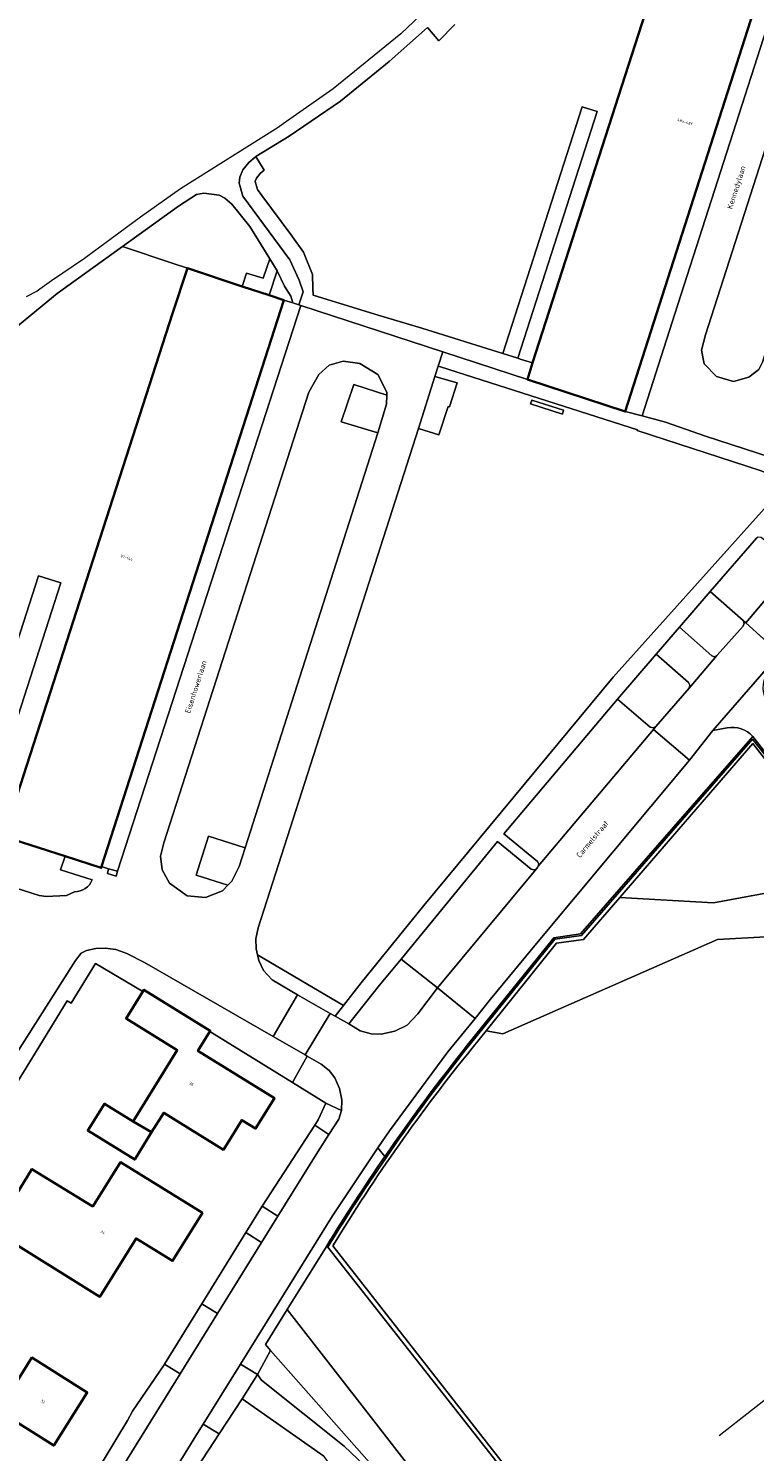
# Model space of a CAD drawing. Header units: metres. Extents: x 183400 to 185591, y 327112 to 329102.
# Tile 77 of 107: x 184206 to 184298, y 328355 to 328536. Entities that reach past the tile are written whole.
import ezdxf

# ---------------------------------------------------------------- set-up
doc = ezdxf.new("R2010")
doc.units = ezdxf.units.M
for name, color, linetype, lineweight in [('B-WE-GR-BEPLANTING_CULTUUR_BODEMBEDEKKER-GV', 90, 'Continuous', 18), ('B-WE-GR-BEPLANTING_CULTUUR_BOSPLANTSOEN-GV', 90, 'GR-PLANTSOEN', 18), ('B-WE-GR-BEPLANTING_CULTUUR_HEESTERS-GV', 90, 'Continuous', 18), ('B-WE-GR-GRAS-GV', 60, 'Continuous', 13), ('B-WE-GR-GROENVOORZIENING-GV', 80, 'Continuous', 18), ('B-WE-GR-HAAG-GV', 90, 'GR-HAAG1', 13), ('B-WE-IE-TERREINAFSCHEIDING_KUNSTMATIG_HEKWERK-G', 20, 'IE-TERREINAFSCHEIDING-KUNSTMATIG', 18), ('B-WE-OG-BEBOUWING-GV', 7, 'Continuous', 35), ('B-WE-OG-BEBOUWING_HUISNUMMER-T18', 10, 'Continuous', 18), ('B-WE-OG-BEBOUWING_STRAATNAAM-T35', 50, 'Continuous', 35), ('B-WE-OG-TERREIN_ERF-GV', 7, 'Continuous', 18), ('B-WE-VH-VERHARDING_ASFALT-GV', 252, 'Continuous', 18), ('B-WE-VH-VERHARDING_BETONSTRAATSTEEN-GV', 252, 'Continuous', 18), ('B-WE-VH-VERHARDING_TEGEL-GV', 252, 'Continuous', 18)]:
    doc.layers.add(name, color=color, linetype=linetype, lineweight=lineweight)
doc.styles.add('NLCS-ISO-M200-T25', font='NLCS-ISO.ttf')
doc.linetypes.add('GR-HAAG1', pattern='A,6,[176,NLCS.SHX,S=0.125,R=0,X=0,Y=0],-2', length=8)
doc.linetypes.add('GR-PLANTSOEN', pattern='A,0,[179,NLCS.SHX,S=2,R=0,X=0,Y=0],-4', length=4)
doc.linetypes.add('IE-TERREINAFSCHEIDING-KUNSTMATIG', pattern='A,4,[82,NLCS.SHX,S=0.75,R=90,X=0,Y=0],4,-2', length=10)

msp = doc.modelspace()

# ---------------------------------------------------------------- linework, layer by layer
at = {"layer": 'B-WE-GR-BEPLANTING_CULTUUR_BODEMBEDEKKER-GV', "flags": 128}
for points in [[(184251.341, 328489.637), (184247.129, 328491.005), (184245.553, 328486.22), (184250.211, 328484.823), (184251.31, 328488.46), (184251.341, 328489.637)], [(184233.317, 328431.989), (184228.642, 328433.479), (184227.084, 328428.511), (184231.121, 328427.233), (184231.6, 328427.74), (184232.56, 328429.62), (184233.317, 328431.989)]]:
    msp.add_lwpolyline(points, close=True, dxfattribs=at)
at = {"layer": 'B-WE-GR-BEPLANTING_CULTUUR_BOSPLANTSOEN-GV', "flags": 128}
for points in [[(184239.326, 328402.083), (184241.201, 328405.461), (184240.94, 328405.611), (184236.894, 328407.938), (184220.48, 328417.38), (184218.23, 328418.53), (184216.82, 328419.02), (184215.49, 328419.19), (184214.29, 328419.16), (184213.09, 328418.89), (184212.42, 328418.55), (184211.72, 328417.65), (184184.286, 328374.493), (184183.75, 328373.65), (184174.62, 328359.66), (184161.281, 328339.592), (184160.07, 328337.77), (184147.5, 328320.57), (184132.685, 328301.336), (184134.02, 328299.063), (184135.15, 328300.98), (184135.813, 328301.648), (184153.49, 328323.35), (184158.44, 328330.86), (184166.94, 328341.93), (184169.125, 328345.3), (184170.831, 328347.73), (184177.378, 328357.057), (184183.093, 328365.754), (184184.088, 328367.556), (184193.557, 328384.696), (184193.632, 328384.819), (184206.236, 328405.301), (184210.654, 328412.479), (184211.14, 328412.18), (184214.27, 328417.23), (184220.28, 328413.705), (184220.407, 328413.91), (184228.861, 328408.683), (184228.792, 328408.572), (184239.326, 328402.083)], [(184267.263, 328331.424), (184269.649, 328333.282), (184249.688, 328359.003), (184238.671, 328373.192), (184235.888, 328368.71), (184236.555, 328367.955), (184249.799, 328352.974), (184250.536, 328353.621), (184253.972, 328349.986), (184253.222, 328349.327), (184254.107, 328348.312), (184257.136, 328344.501), (184259.321, 328341.914), (184261.507, 328339.327), (184265.689, 328333.641), (184267.263, 328331.424)]]:
    msp.add_lwpolyline(points, close=True, dxfattribs=at)
at = {"layer": 'B-WE-GR-BEPLANTING_CULTUUR_HEESTERS-GV', "flags": 128}
for points in [[(184268.035, 328494.324), (184278.134, 328525.741), (184276.227, 328526.343), (184266.128, 328494.926), (184268.035, 328494.324)], [(184232.939, 328503.484), (184233.492, 328505.181), (184235.619, 328504.515), (184236.467, 328506.972), (184233.89, 328511.11), (184231.6, 328513.97), (184230.73, 328514.7), (184229.98, 328515.11), (184228.04, 328515.35), (184227.1, 328515.18), (184224.82, 328513.68), (184217.682, 328508.54), (184223.998, 328506.447), (184225.98, 328505.79), (184232.939, 328503.484)], [(184238.23, 328501.73), (184239.377, 328501.381), (184239.11, 328502.24), (184238.34, 328503.52), (184237.374, 328505.445), (184236.351, 328502.353), (184238.23, 328501.73)], [(184196.834, 328435.224), (184199.696, 328434.326), (184209.848, 328465.727), (184206.986, 328466.625), (184196.834, 328435.224)], [(184264.006, 328408.683), (184266.109, 328408.28), (184293.48, 328420.318), (184299.615, 328420.65), (184304.615, 328421.601), (184308.842, 328424.347), (184308.392, 328424.979), (184309.114, 328425.848), (184311.172, 328427.621), (184311.16, 328427.636), (184309.208, 328429.53), (184306.009, 328427.39), (184292.973, 328424.962), (184281.009, 328425.649), (184276.384, 328420.304), (184272.979, 328419.844), (184264.006, 328408.683)]]:
    msp.add_lwpolyline(points, close=True, dxfattribs=at)
msp.add_lwpolyline([(184189.075, 328431.66), (184207.092, 328425.894), (184207.964, 328425.768), (184210.561, 328425.907), (184211.583, 328426.392, 0.3212414), (184213.829, 328427.915), (184209.804, 328429.174), (184210.393, 328430.906), (184202.559, 328433.427)], format="xyb", dxfattribs=at)
at = {"layer": 'B-WE-GR-GRAS-GV', "flags": 128}
for points in [[(184260, 328536.82), (184257.99, 328534.76), (184256.53, 328536.43), (184251.65, 328532.12), (184245.44, 328527.07), (184238.9, 328522.62), (184234.679, 328520.001), (184235.737, 328518.298), (184235.218, 328517.856), (184234.753, 328517.266), (184234.587, 328516.898), (184234.582, 328516.831), (184234.862, 328515.833), (184235.42, 328515.069), (184239.143, 328510.105), (184240.753, 328507.817), (184241.869, 328504.976), (184241.918, 328503.242), (184241.978, 328502.359), (184249.821, 328499.953), (184255.83, 328498.177), (184266.128, 328494.926), (184276.227, 328526.343), (184278.134, 328525.741), (184268.035, 328494.324), (184268.035, 328494.324), (184268.332, 328494.23), (184269.921, 328493.728), (184290.991, 328559.2)], [(184202.559, 328433.427), (184224.06, 328500.02), (184225.98, 328505.79), (184223.998, 328506.447), (184217.682, 328508.54), (184209.38, 328502.56), (184203.14, 328497.44)], [(184196.834, 328435.224), (184206.986, 328466.625), (184209.848, 328465.727), (184199.696, 328434.326)], [(184277.136, 328338.808), (184243.834, 328381.127), (184243.693, 328381.28), (184243.663, 328381.231), (184238.671, 328373.192), (184249.688, 328359.003), (184269.649, 328333.282)]]:
    msp.add_lwpolyline(points, dxfattribs=at)
for points in [[(184257.478, 328492.014), (184260.297, 328491.184), (184259.335, 328488.135), (184259.148, 328488.176), (184257.958, 328484.59), (184255.366, 328485.382), (184247.18, 328459.87), (184234.95, 328421.78), (184234.65, 328420.39), (184234.7, 328419.11), (184234.882, 328418.356), (184245.853, 328411.914), (184248.09, 328414.79), (184256.05, 328424.63), (184280.16, 328453.71), (184301.656, 328477.671), (184302.445, 328478.478), (184299.017, 328479.98), (184283.242, 328485.125), (184283.271, 328485.227), (184258.178, 328493.226), (184257.893, 328493.317), (184257.478, 328492.014)], [(184269.82, 328488.99), (184273.865, 328487.701), (184273.713, 328487.224), (184269.668, 328488.514), (184269.82, 328488.99)], [(184257.8, 328414.15), (184253.17, 328417.81), (184250.4, 328414.5), (184246.5, 328409.58), (184247.96, 328408.69), (184249.34, 328408.31), (184250.64, 328408.24), (184252.36, 328408.63), (184253.96, 328409.41), (184255.31, 328410.83), (184257.8, 328414.15)], [(184249.334, 328352.566), (184249.799, 328352.974), (184236.555, 328367.955), (184234.861, 328364.9), (184235.401, 328364.202), (184245.93, 328355.782), (184249.334, 328352.566)]]:
    msp.add_lwpolyline(points, close=True, dxfattribs=at)
msp.add_lwpolyline([(184301.465, 328441.707), (184297.953, 328446.17), (184287.6, 328434.334), (184276.036, 328421.011), (184272.623, 328420.524), (184261.622, 328406.875, 0.0173397), (184251.087, 328392.659, 0.0133672), (184243.693, 328381.28), (184243.834, 328381.127, -0.0308097), (184261.778, 328406.749), (184272.729, 328420.337), (184276.138, 328420.824), (184287.771, 328434.185), (184297.904, 328445.824), (184302.588, 328439.981), (184302.287, 328439.701), (184297.978, 328445.257), (184281.009, 328425.649), (184292.973, 328424.962), (184306.009, 328427.39), (184309.208, 328429.53), (184311.16, 328427.636), (184311.172, 328427.621), (184312.006, 328428.296)], format="xyb", close=True, dxfattribs=at)
msp.add_lwpolyline([(184385.104, 328353.21), (184382.952, 328355.973), (184383.249, 328356.178), (184383.115, 328356.37), (184383.082, 328356.412), (184381.046, 328355.617), (184378, 328355.735), (184369.8, 328362.015), (184356.066, 328380.917), (184355.284, 328384.763), (184352.319, 328388.808), (184349.242, 328386.234, -0.429288), (184338.021, 328386.985), (184335.792, 328389.95), (184308.842, 328424.347), (184304.615, 328421.601), (184299.615, 328420.65), (184293.48, 328420.318), (184266.109, 328408.28), (184264.006, 328408.683), (184262.216, 328406.457, 0.0341916), (184244.473, 328381.289), (184277.485, 328339.102)], format="xyb", dxfattribs=at)
at = {"layer": 'B-WE-GR-GROENVOORZIENING-GV', "flags": 128}
for points in [[(184258.488, 328495.144), (184269.249, 328491.641), (184269.921, 328493.728), (184268.332, 328494.23), (184268.035, 328494.324), (184266.128, 328494.926), (184255.83, 328498.177), (184249.821, 328499.953), (184241.978, 328502.359), (184241.918, 328503.242), (184241.869, 328504.976), (184240.753, 328507.817), (184239.143, 328510.105), (184235.42, 328515.069), (184234.862, 328515.833), (184234.582, 328516.831), (184234.587, 328516.898), (184234.753, 328517.266), (184235.218, 328517.856), (184235.737, 328518.298), (184234.679, 328520.001), (184234.58, 328519.94), (184233.77, 328519.25), (184233.03, 328518.31), (184232.62, 328517.4), (184232.56, 328516.62), (184233.03, 328514.95), (184238.98, 328506.86), (184240.195, 328504.287), (184240.711, 328502.79), (184240.131, 328501.151), (184240.385, 328501.036), (184258.488, 328495.144)], [(184269.82, 328488.99), (184269.668, 328488.514), (184273.713, 328487.224), (184273.865, 328487.701), (184269.82, 328488.99)], [(184288.608, 328460.092), (184292.741, 328456.431), (184293.064, 328456.316), (184293.377, 328456.454), (184293.417, 328456.501), (184296.746, 328460.225), (184296.857, 328460.577), (184296.748, 328460.93), (184292.516, 328464.629), (184288.608, 328460.092)], [(184289.836, 328452.331), (184289.946, 328452.688), (184289.768, 328453.016), (184285.638, 328456.644), (184280.72, 328450.934), (184284.91, 328447.362), (184285.289, 328447.256), (184285.613, 328447.419), (184289.836, 328452.331)]]:
    msp.add_lwpolyline(points, close=True, dxfattribs=at)
for points in [[(184420.488, 328314.764), (184420.205, 328315.067), (184343.387, 328255.143), (184277.485, 328339.102), (184244.473, 328381.289, -0.0341916), (184262.216, 328406.457), (184264.006, 328408.683), (184272.979, 328419.844), (184276.384, 328420.304), (184281.009, 328425.649), (184297.978, 328445.257), (184302.287, 328439.701), (184302.588, 328439.981), (184297.904, 328445.824), (184287.771, 328434.185), (184276.138, 328420.824), (184272.729, 328420.337), (184261.778, 328406.749, 0.0308097), (184243.834, 328381.127), (184277.136, 328338.808), (184343.348, 328254.526)], [(184244.473, 328381.289, -0.0341916), (184262.216, 328406.457), (184264.006, 328408.683), (184272.979, 328419.844), (184276.384, 328420.304), (184281.009, 328425.649), (184297.978, 328445.257), (184302.287, 328439.701), (184302.588, 328439.981), (184297.904, 328445.824), (184287.771, 328434.185), (184276.138, 328420.824), (184272.729, 328420.337), (184261.778, 328406.749, 0.0308097), (184243.834, 328381.127), (184277.136, 328338.808), (184343.348, 328254.526), (184420.488, 328314.764), (184420.205, 328315.067), (184343.387, 328255.143), (184277.485, 328339.102)]]:
    msp.add_lwpolyline(points, format="xyb", close=True, dxfattribs=at)
at = {"layer": 'B-WE-GR-HAAG-GV', "flags": 128}
for points in [[(184268.035, 328494.324), (184266.128, 328494.926), (184255.83, 328498.177), (184249.821, 328499.953), (184241.978, 328502.359), (184241.918, 328503.242), (184241.869, 328504.976), (184240.753, 328507.817), (184239.143, 328510.105), (184235.42, 328515.069), (184234.862, 328515.833), (184234.582, 328516.831), (184234.587, 328516.898), (184234.753, 328517.266), (184235.218, 328517.856), (184235.737, 328518.298), (184234.679, 328520.001), (184234.58, 328519.94), (184233.77, 328519.25), (184233.03, 328518.31), (184232.62, 328517.4), (184232.56, 328516.62), (184233.03, 328514.95), (184238.98, 328506.86), (184240.195, 328504.287), (184240.711, 328502.79), (184240.131, 328501.151), (184240.385, 328501.036), (184258.488, 328495.144), (184269.249, 328491.641), (184269.921, 328493.728), (184268.332, 328494.23), (184268.035, 328494.324)], [(184269.82, 328488.99), (184269.668, 328488.514), (184273.713, 328487.224), (184273.865, 328487.701), (184269.82, 328488.99)], [(184292.516, 328464.629), (184288.608, 328460.092), (184292.741, 328456.431), (184293.064, 328456.316), (184293.377, 328456.454), (184293.417, 328456.501), (184296.746, 328460.225), (184296.857, 328460.577), (184296.748, 328460.93), (184292.516, 328464.629)], [(184289.836, 328452.331), (184289.946, 328452.688), (184289.768, 328453.016), (184285.638, 328456.644), (184280.72, 328450.934), (184284.91, 328447.362), (184285.289, 328447.256), (184285.613, 328447.419), (184289.836, 328452.331)]]:
    msp.add_lwpolyline(points, close=True, dxfattribs=at)
at = {"layer": 'B-WE-IE-TERREINAFSCHEIDING_KUNSTMATIG_HEKWERK-G', "flags": 128}
msp.add_lwpolyline([(184318.387, 328376.44), (184293.684, 328357.116)], dxfattribs=at)
at = {"layer": 'B-WE-OG-BEBOUWING-GV', "flags": 128}
for points in [[(184269.249, 328491.641), (184281.71, 328487.53), (184304.909, 328559.98), (184299.979, 328561.564), (184296.658, 328562.631), (184292.52, 328563.96), (184290.991, 328559.2), (184269.921, 328493.728), (184269.249, 328491.641)], [(184225.98, 328505.79), (184224.06, 328500.02), (184202.559, 328433.427), (184210.393, 328430.906), (184214.98, 328429.43), (184215.03, 328429.586), (184238.23, 328501.73), (184236.351, 328502.353), (184232.939, 328503.484), (184225.98, 328505.79)], [(184221.397, 328395.755), (184222.938, 328398.247), (184230.55, 328393.54), (184232.885, 328397.316), (184234.637, 328396.233), (184237.031, 328400.104), (184227.283, 328406.131), (184228.792, 328408.572), (184228.861, 328408.683), (184220.407, 328413.91), (184220.28, 328413.705), (184218.151, 328410.261), (184224.666, 328406.233), (184219.087, 328397.209), (184219.033, 328397.122), (184221.397, 328395.755)], [(184221.397, 328395.755), (184219.033, 328397.122), (184215.375, 328399.384), (184213.272, 328395.982), (184219.251, 328392.284), (184221.397, 328395.755)], [(184213.911, 328386.284), (184206.162, 328391.075), (184201.282, 328383.197), (184214.82, 328374.81), (184219.419, 328382.248), (184224.068, 328379.373), (184227.858, 328385.491), (184217.413, 328391.949), (184213.911, 328386.284)], [(184201.882, 328360.287), (184208.932, 328355.857), (184213.196, 328362.637), (184206.145, 328367.072), (184201.882, 328360.287)]]:
    msp.add_lwpolyline(points, close=True, dxfattribs=at)
at = {"layer": 'B-WE-OG-TERREIN_ERF-GV', "flags": 128}
for points in [[(184208.285, 328342.471), (184218.34, 328359.05), (184218.98, 328360.26), (184223, 328366.16), (184223.03, 328366.209), (184227.807, 328373.923), (184233.411, 328382.973), (184235.49, 328386.33), (184242.163, 328396.648), (184242.61, 328397.34), (184243.59, 328399.45), (184239.326, 328402.083), (184228.792, 328408.572), (184227.283, 328406.131), (184237.031, 328400.104), (184234.637, 328396.233), (184232.885, 328397.316), (184230.55, 328393.54), (184222.938, 328398.247), (184221.397, 328395.755), (184219.251, 328392.284), (184213.272, 328395.982), (184215.375, 328399.384), (184219.033, 328397.122), (184219.087, 328397.209), (184224.666, 328406.233), (184218.151, 328410.261), (184220.28, 328413.705), (184214.27, 328417.23), (184211.14, 328412.18), (184210.654, 328412.479), (184206.236, 328405.301), (184193.632, 328384.819)], [(184331.59, 328235.71), (184273.53, 328312.51), (184252.859, 328340.042), (184253.745, 328341.144), (184253.375, 328341.329), (184243.311, 328354.524), (184232.915, 328361.807), (184229.982, 328357.336), (184227.19, 328353.08), (184211.38, 328327.16), (184198.82, 328307.86), (184189.37, 328294.765), (184187.111, 328291.635), (184180.756, 328282.828), (184179.92, 328281.67), (184173.53, 328274.258), (184170.79, 328271.08), (184168.99, 328268.82), (184162.09, 328260.16), (184159.56, 328257.113), (184151.65, 328247.588), (184149.496, 328244.994), (184144.02, 328238.4), (184139.838, 328234.192)]]:
    msp.add_lwpolyline(points, dxfattribs=at)
for points in [[(184213.911, 328386.284), (184217.413, 328391.949), (184227.858, 328385.491), (184224.068, 328379.373), (184219.419, 328382.248), (184214.82, 328374.81), (184201.282, 328383.197), (184206.162, 328391.075), (184213.911, 328386.284)], [(184201.882, 328360.287), (184206.145, 328367.072), (184213.196, 328362.637), (184208.932, 328355.857), (184201.882, 328360.287)]]:
    msp.add_lwpolyline(points, close=True, dxfattribs=at)
at = {"layer": 'B-WE-VH-VERHARDING_ASFALT-GV', "flags": 128}
for points in [[(184319.04, 328556.66), (184318.83, 328555.38), (184299.19, 328493.82), (184298.73, 328492.89), (184297.45, 328491.9), (184295.5, 328491.38), (184293.33, 328492.01), (184291.76, 328493.63), (184291.44, 328495.34), (184291.93, 328497.33), (184311.78, 328559.04), (184312.51, 328559.92), (184313.61, 328560.39), (184314.83, 328560.7), (184316.2, 328560.58), (184317.12, 328560.17), (184318.2, 328559.26), (184318.92, 328557.99), (184319.04, 328556.66)], [(184231.121, 328427.233), (184230.44, 328426.51), (184228.25, 328425.65), (184225.94, 328425.88), (184223.69, 328427.48), (184222.74, 328429.17), (184222.54, 328430.92), (184222.95, 328432.6), (184241.41, 328490.02), (184242.7, 328492.26), (184244.02, 328493.43), (184245.81, 328493.94), (184247.93, 328493.65), (184250.22, 328492.25), (184251.35, 328489.99), (184251.341, 328489.637), (184251.31, 328488.46), (184250.211, 328484.823), (184233.317, 328431.989), (184232.56, 328429.62), (184231.6, 328427.74), (184231.121, 328427.233)], [(184285.302, 328447.043), (184270.636, 328429.631), (184270.593, 328429.58), (184270.541, 328429.466), (184270.37, 328429.26), (184257.8, 328414.15), (184262.583, 328410.267), (184264.55, 328412.69), (184270.408, 328419.816), (184289.895, 328443.148), (184285.302, 328447.043)]]:
    msp.add_lwpolyline(points, close=True, dxfattribs=at)
for points in [[(184307.082, 328559.282), (184288.031, 328499.998), (184283.849, 328486.991), (184286.85, 328486.17), (184291.93, 328484.39), (184300.16, 328481.717), (184305.443, 328487.155), (184304.47, 328489), (184303.91, 328491.7), (184304.18, 328494.15), (184304.922, 328496.461), (184313.38, 328522.8), (184313.475, 328522.767), (184324.805, 328558.121)], [(184260.45, 328542.59), (184253.12, 328535.63), (184244.5, 328528.64), (184238.137, 328524.17), (184237.51, 328523.73), (184225.09, 328515.9), (184219.97, 328512.29), (184212.86, 328507.04), (184208.66, 328504.2), (184207.157, 328503.11), (184206.84, 328502.88), (184205.44, 328502.14)], [(184203.14, 328497.44), (184209.38, 328502.56), (184217.682, 328508.54), (184224.82, 328513.68), (184227.1, 328515.18), (184228.04, 328515.35), (184229.98, 328515.11), (184230.73, 328514.7), (184231.6, 328513.97), (184233.89, 328511.11), (184236.467, 328506.972), (184237.374, 328505.445), (184238.34, 328503.52), (184239.11, 328502.24), (184239.377, 328501.381), (184240.131, 328501.151), (184240.711, 328502.79), (184240.195, 328504.287), (184238.98, 328506.86), (184233.03, 328514.95), (184232.56, 328516.62), (184232.62, 328517.4), (184233.03, 328518.31), (184233.77, 328519.25), (184234.58, 328519.94), (184234.679, 328520.001), (184238.9, 328522.62), (184245.44, 328527.07), (184251.65, 328532.12), (184256.53, 328536.43), (184257.99, 328534.76), (184260, 328536.82)], [(184303.29, 328467.99), (184297.084, 328460.626), (184301.589, 328456.557)], [(184208.43, 328326.91), (184227.03, 328357.09), (184227.962, 328358.59), (184232.71, 328366.236), (184244.43, 328385.11), (184250.225, 328393.763), (184250.225, 328393.763), (184251.69, 328395.95), (184259.11, 328405.99), (184262.583, 328410.267), (184257.8, 328414.15), (184255.31, 328410.83), (184253.96, 328409.41), (184252.36, 328408.63), (184250.64, 328408.24), (184249.34, 328408.31), (184247.96, 328408.69), (184246.5, 328409.58), (184244.788, 328410.546), (184244.156, 328410.903), (184240.94, 328405.611), (184241.201, 328405.461), (184243.01, 328404.42), (184244.02, 328403.63), (184244.71, 328402.69), (184245.34, 328401.32), (184245.62, 328399.89), (184245.59, 328398.55), (184245.24, 328397.44), (184243.975, 328395.479), (184242.55, 328393.27), (184237.486, 328385.094), (184235.406, 328381.737), (184229.801, 328372.688), (184225.024, 328364.975), (184210.32, 328341.237)], [(184249.334, 328352.566), (184245.93, 328355.782), (184235.401, 328364.202), (184234.861, 328364.9), (184232.915, 328361.807), (184243.311, 328354.524)]]:
    msp.add_lwpolyline(points, dxfattribs=at)
msp.add_lwpolyline([(184184.286, 328374.493), (184211.72, 328417.65), (184212.42, 328418.55), (184213.09, 328418.89), (184214.29, 328419.16), (184215.49, 328419.19), (184216.82, 328419.02), (184218.23, 328418.53), (184220.48, 328417.38), (184236.894, 328407.938), (184239.99, 328413.253), (184236.75, 328415.17), (184235.65, 328416.37), (184235.06, 328417.62), (184234.882, 328418.356), (184234.7, 328419.11), (184234.65, 328420.39), (184234.95, 328421.78), (184247.18, 328459.87), (184255.366, 328485.382), (184257.478, 328492.014), (184257.893, 328493.317), (184258.488, 328495.144), (184240.385, 328501.036), (184217.046, 328428.992), (184216.897, 328428.377), (184215.762, 328428.719), (184215.926, 328429.309), (184215.03, 328429.586), (184214.98, 328429.43), (184210.393, 328430.906), (184209.804, 328429.174), (184213.829, 328427.915, -0.3212414), (184211.583, 328426.392), (184210.561, 328425.907), (184207.964, 328425.768), (184207.092, 328425.894), (184189.075, 328431.66)], format="xyb", dxfattribs=at)
at = {"layer": 'B-WE-VH-VERHARDING_BETONSTRAATSTEEN-GV', "flags": 128}
for points in [[(184319.04, 328556.66), (184318.92, 328557.99), (184318.2, 328559.26), (184317.12, 328560.17), (184316.2, 328560.58), (184314.83, 328560.7), (184313.61, 328560.39), (184312.51, 328559.92), (184311.78, 328559.04), (184291.93, 328497.33), (184291.44, 328495.34), (184291.76, 328493.63), (184293.33, 328492.01), (184295.5, 328491.38), (184297.45, 328491.9), (184298.73, 328492.89), (184299.19, 328493.82), (184318.83, 328555.38), (184319.04, 328556.66)], [(184231.121, 328427.233), (184227.084, 328428.511), (184228.642, 328433.479), (184233.317, 328431.989), (184250.211, 328484.823), (184245.553, 328486.22), (184247.129, 328491.005), (184251.341, 328489.637), (184251.35, 328489.99), (184250.22, 328492.25), (184247.93, 328493.65), (184245.81, 328493.94), (184244.02, 328493.43), (184242.7, 328492.26), (184241.41, 328490.02), (184222.95, 328432.6), (184222.54, 328430.92), (184222.74, 328429.17), (184223.69, 328427.48), (184225.94, 328425.88), (184228.25, 328425.65), (184230.44, 328426.51), (184231.121, 328427.233)], [(184303.29, 328467.99), (184299.01, 328471.51), (184298.65, 328471.53), (184298.41, 328471.42), (184292.516, 328464.629), (184296.748, 328460.93), (184297.084, 328460.626), (184303.29, 328467.99)], [(184285.302, 328447.043), (184289.895, 328443.148), (184292.866, 328446.923), (184299.969, 328455.062), (184301.589, 328456.557), (184297.084, 328460.626), (184296.748, 328460.93), (184296.857, 328460.577), (184296.746, 328460.225), (184293.417, 328456.501), (184293.377, 328456.454), (184289.836, 328452.331), (184285.613, 328447.419), (184285.302, 328447.043)], [(184270.636, 328429.631), (184285.302, 328447.043), (184285.613, 328447.419), (184285.289, 328447.256), (184284.91, 328447.362), (184280.72, 328450.934), (184266.263, 328433.774), (184270.536, 328430.252), (184270.714, 328429.962), (184270.636, 328429.631)], [(184257.8, 328414.15), (184270.37, 328429.26), (184270.056, 328429.159), (184269.743, 328429.262), (184265.464, 328432.766), (184253.17, 328417.81), (184257.8, 328414.15)], [(184236.894, 328407.938), (184240.94, 328405.611), (184244.156, 328410.903), (184239.99, 328413.253), (184236.894, 328407.938)], [(184243.59, 328399.45), (184242.61, 328397.34), (184242.163, 328396.648), (184243.975, 328395.479), (184245.24, 328397.44), (184245.59, 328398.55), (184243.59, 328399.45)], [(184237.486, 328385.094), (184235.49, 328386.33), (184233.411, 328382.973), (184235.406, 328381.737), (184237.486, 328385.094)], [(184227.807, 328373.923), (184223.03, 328366.209), (184225.024, 328364.975), (184229.801, 328372.688), (184227.807, 328373.923)], [(184232.915, 328361.807), (184234.861, 328364.9), (184232.71, 328366.236), (184227.962, 328358.59), (184229.982, 328357.336), (184232.915, 328361.807)]]:
    msp.add_lwpolyline(points, close=True, dxfattribs=at)
msp.add_lwpolyline([(184304.135, 328445.029), (184303.074, 328446.388), (184300.168, 328450.068, -0.283398), (184299.557, 328453.77), (184299.969, 328455.062), (184292.866, 328446.923), (184294.703, 328447.253, -0.2679775), (184297.953, 328446.17), (184301.465, 328441.707), (184304.687, 328444.327)], format="xyb", close=True, dxfattribs=at)
at = {"layer": 'B-WE-VH-VERHARDING_TEGEL-GV', "flags": 128}
for points in [[(184302.248, 328566.249), (184304.7, 328574.001), (184284.18, 328580.635), (184282.122, 328574.437, 0.4604932), (184284.165, 328569.592), (184292.255, 328566.992), (184291.72, 328565.322), (184296.845, 328563.584), (184296.658, 328562.631), (184299.979, 328561.564), (184300.223, 328562.422), (184305.218, 328560.901), (184304.909, 328559.98), (184281.71, 328487.53), (184283.849, 328486.991), (184288.031, 328499.998), (184307.082, 328559.282), (184307.76, 328561.88), (184308.165, 328563.175), (184301.897, 328565.141)], [(184262.583, 328410.267), (184259.11, 328405.99), (184251.69, 328395.95), (184250.225, 328393.763), (184251.087, 328392.659, -0.0173397), (184261.622, 328406.875), (184272.623, 328420.524), (184276.036, 328421.011), (184287.6, 328434.334), (184297.953, 328446.17, 0.2679775), (184294.703, 328447.253), (184292.866, 328446.923), (184289.895, 328443.148), (184270.408, 328419.816), (184264.55, 328412.69)], [(184234.861, 328364.9), (184236.555, 328367.955), (184235.888, 328368.71), (184238.671, 328373.192), (184243.663, 328381.231), (184243.693, 328381.28, -0.0133672), (184251.087, 328392.659), (184250.225, 328393.763), (184244.43, 328385.11), (184232.71, 328366.236)]]:
    msp.add_lwpolyline(points, format="xyb", close=True, dxfattribs=at)
for points in [[(184236.467, 328506.972), (184235.619, 328504.515), (184233.492, 328505.181), (184232.939, 328503.484), (184236.351, 328502.353), (184237.374, 328505.445), (184236.467, 328506.972)], [(184240.131, 328501.151), (184239.377, 328501.381), (184238.23, 328501.73), (184215.03, 328429.586), (184215.926, 328429.309), (184217.046, 328428.992), (184240.385, 328501.036), (184240.131, 328501.151)], [(184303.791, 328479.966), (184303.183, 328480.341), (184300.16, 328481.717), (184291.93, 328484.39), (184286.85, 328486.17), (184283.849, 328486.991), (184281.71, 328487.53), (184269.249, 328491.641), (184258.488, 328495.144), (184257.893, 328493.317), (184258.178, 328493.226), (184283.271, 328485.227), (184283.242, 328485.125), (184299.017, 328479.98), (184302.445, 328478.478), (184303.791, 328479.966)], [(184255.366, 328485.382), (184257.958, 328484.59), (184259.148, 328488.176), (184259.335, 328488.135), (184260.297, 328491.184), (184257.478, 328492.014), (184255.366, 328485.382)], [(184293.377, 328456.454), (184293.064, 328456.316), (184292.741, 328456.431), (184288.608, 328460.092), (184285.638, 328456.644), (184289.768, 328453.016), (184289.946, 328452.688), (184289.836, 328452.331), (184293.377, 328456.454)], [(184217.046, 328428.992), (184215.926, 328429.309), (184215.762, 328428.719), (184216.897, 328428.377), (184217.046, 328428.992)], [(184234.882, 328418.356), (184235.06, 328417.62), (184235.65, 328416.37), (184236.75, 328415.17), (184239.99, 328413.253), (184244.156, 328410.903), (184244.788, 328410.546), (184245.853, 328411.914), (184234.882, 328418.356)], [(184243.59, 328399.45), (184245.59, 328398.55), (184245.62, 328399.89), (184245.34, 328401.32), (184244.71, 328402.69), (184244.02, 328403.63), (184243.01, 328404.42), (184241.201, 328405.461), (184239.326, 328402.083), (184243.59, 328399.45)], [(184235.49, 328386.33), (184237.486, 328385.094), (184242.55, 328393.27), (184243.975, 328395.479), (184242.163, 328396.648), (184235.49, 328386.33)], [(184227.807, 328373.923), (184229.801, 328372.688), (184235.406, 328381.737), (184233.411, 328382.973), (184227.807, 328373.923)], [(184208.285, 328342.471), (184210.32, 328341.237), (184225.024, 328364.975), (184223.03, 328366.209), (184223, 328366.16), (184218.98, 328360.26), (184218.34, 328359.05), (184208.285, 328342.471)], [(184187.285, 328296.299), (184189.37, 328294.765), (184198.82, 328307.86), (184211.38, 328327.16), (184227.19, 328353.08), (184229.982, 328357.336), (184227.962, 328358.59), (184227.03, 328357.09), (184208.43, 328326.91), (184197.93, 328310.59), (184195.24, 328307.11), (184187.285, 328296.299)]]:
    msp.add_lwpolyline(points, close=True, dxfattribs=at)
msp.add_lwpolyline([(184301.656, 328477.671), (184280.16, 328453.71), (184256.05, 328424.63), (184248.09, 328414.79), (184245.853, 328411.914), (184244.788, 328410.546), (184246.5, 328409.58), (184250.4, 328414.5), (184253.17, 328417.81), (184265.464, 328432.766), (184269.743, 328429.262), (184270.056, 328429.159), (184270.37, 328429.26), (184270.37, 328429.26), (184270.541, 328429.466), (184270.593, 328429.58), (184270.636, 328429.631), (184270.714, 328429.962), (184270.536, 328430.252), (184266.263, 328433.774), (184280.72, 328450.934), (184285.638, 328456.644), (184288.608, 328460.092), (184292.516, 328464.629), (184298.41, 328471.42)], dxfattribs=at)

# ---------------------------------------------------------------- texts
at = {"layer": 'B-WE-OG-BEBOUWING_HUISNUMMER-T18', "char_height": 0.36, "attachment_point": 5, "style": 'NLCS-ISO-M200-T25'}
for s, insert, rotation in [('48a-48f', (184289.324, 328524.426), 342.2), ('97-144', (184218.22, 328468.912), 342.1), ('36', (184226.478, 328401.926), 328.3), ('34', (184215.182, 328383.002), 328.3), ('32', (184207.541, 328361.468), 327.8)]:
    msp.add_mtext(s, dxfattribs=dict(at, insert=insert, rotation=rotation))
at = {"layer": 'B-WE-OG-BEBOUWING_STRAATNAAM-T35', "char_height": 0.7, "attachment_point": 5, "style": 'NLCS-ISO-M200-T25'}
for s, insert, rotation in [('Kennedylaan', (184295.956, 328516.055), 72.2), ('Eisenhowerlaan', (184227.022, 328452.475), 72.2), ('Carmelstraat', (184277.54, 328433.093), 50.2)]:
    msp.add_mtext(s, dxfattribs=dict(at, insert=insert, rotation=rotation))

doc.saveas('drawing.dxf')
